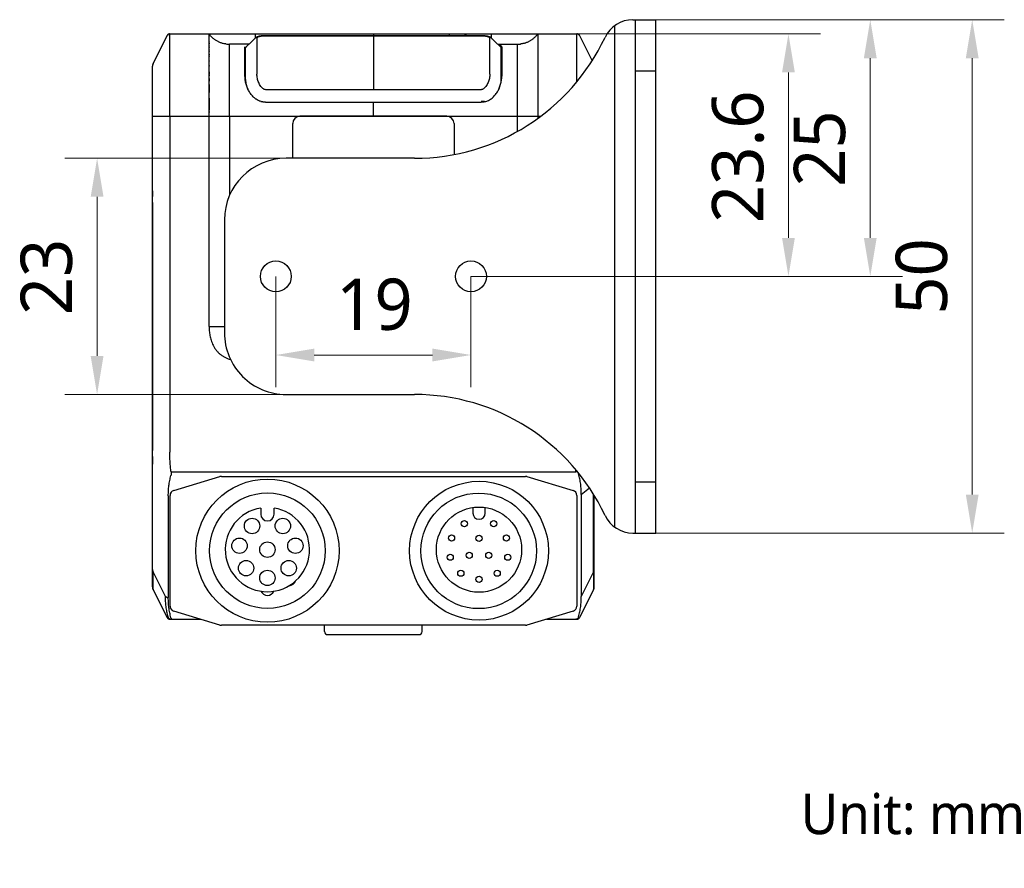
# Model space of a CAD drawing. Extents: x 1 to 383, y 56 to 366.
# Tile 21 of 28: x 225 to 302, y 56 to 122. Entities that reach past the tile are written whole.
import ezdxf

# ---------------------------------------------------------------- set-up
doc = ezdxf.new("R2010")
doc.units = 0
doc.header["$MEASUREMENT"] = 0
doc.layers.get('0').update_dxf_attribs({"linetype": 'CONTINUOUS'})
doc.layers.get('Defpoints').update_dxf_attribs({"linetype": 'CONTINUOUS'})
doc.layers.add('20_ALL_FEATURES', color=7, linetype='CONTINUOUS')
doc.layers.add('51__DRAFT_DIMS', color=7, linetype='CONTINUOUS')
doc.styles.get("Standard").update_dxf_attribs({"font": 'Roboto-Regular.ttf'})
doc.styles.add('尺寸值样式', font='Roboto-Regular.ttf', dxfattribs={"height": 4})
doc.dimstyles.new('1直线标注', dxfattribs={"dimtxt": 4, "dimasz": 3, "dimexe": 2.5, "dimexo": 0, "dimtad": 1, "dimdec": 1, "dimlfac": 1.25, "dimdsep": 46, "dimtxsty": '尺寸值样式', "dimcen": 0, "dimclrd": 8, "dimclre": 8, "dimclrt": 7, "dimadec": 0, "dimazin": 0, "dimtp": 0.001, "dimtm": 0.001, "dimtfac": 1, "dimtdec": 1, "dimtmove": 0, "dimatfit": 0, "dimldrblk": '_FILLED', "dimfxl": 1, "dimtolj": 1, "dimlwd": 15, "dimlwe": 15, "dimarcsym": 0})

# ---------------------------------------------------------------- blocks, each defined once
blk = doc.blocks.new('*D297')
at = {"layer": '51__DRAFT_DIMS', "color": 8, "lineweight": 15}
for p, q in [((245.08, 102.043), (245.08, 93.416)), ((260.28, 102.043), (260.28, 93.416)), ((248.08, 95.916), (257.28, 95.916))]:
    blk.add_line(p, q, dxfattribs=at)
at = {"layer": '51__DRAFT_DIMS', "color": 8}
for points in [[(248.08, 96.416), (248.08, 95.416), (245.08, 95.916)], [(257.28, 95.416), (257.28, 96.416), (260.28, 95.916)]]:
    blk.add_solid(points, dxfattribs=at)
at = {"layer": 'Defpoints', "color": 0}
for p in [(245.08, 102.043), (260.28, 102.043), (260.28, 95.916)]:
    blk.add_point(p, dxfattribs=at)
at = {"layer": '51__DRAFT_DIMS', "color": 7, "insert": (252.762, 101.874), "char_height": 4, "attachment_point": 2, "line_spacing_factor": 0.9, "style": '尺寸值样式'}
blk.add_mtext('\\A1;19', dxfattribs=at)
blk = doc.blocks.new('_FILLED')
at = {"color": 0, "linetype": 'ByBlock'}
blk.add_solid([(0, 0), (-1, 0.167), (-1, -0.167)], dxfattribs=at)
blk = doc.blocks.new('*D298')
at = {"layer": '51__DRAFT_DIMS', "color": 8, "lineweight": 15}
for p, q in [((245.88, 111.243), (228.661, 111.243)), ((231.161, 108.243), (231.161, 95.843)), ((245.88, 92.843), (228.661, 92.843))]:
    blk.add_line(p, q, dxfattribs=at)
at = {"layer": '51__DRAFT_DIMS', "color": 8}
for points in [[(231.661, 108.243), (230.661, 108.243), (231.161, 111.243)], [(230.661, 95.843), (231.661, 95.843), (231.161, 92.843)]]:
    blk.add_solid(points, dxfattribs=at)
at = {"layer": 'Defpoints', "color": 0}
for p in [(245.88, 111.243), (231.161, 92.843), (245.88, 92.843)]:
    blk.add_point(p, dxfattribs=at)
at = {"layer": '51__DRAFT_DIMS', "color": 7, "insert": (225.203, 101.998), "char_height": 4, "attachment_point": 2, "rotation": 90, "line_spacing_factor": 0.9, "style": '尺寸值样式'}
blk.add_mtext('\\A1;23', dxfattribs=at)
blk = doc.blocks.new('*D299')
at = {"layer": '51__DRAFT_DIMS', "color": 8, "lineweight": 15}
for p, q in [((268.532, 120.933), (287.509, 120.933)), ((285.009, 117.933), (285.009, 105.043)), ((260.28, 102.043), (287.509, 102.043))]:
    blk.add_line(p, q, dxfattribs=at)
at = {"layer": '51__DRAFT_DIMS', "color": 8}
for points in [[(285.509, 117.933), (284.509, 117.933), (285.009, 120.933)], [(284.509, 105.043), (285.509, 105.043), (285.009, 102.043)]]:
    blk.add_solid(points, dxfattribs=at)
at = {"layer": 'Defpoints', "color": 0}
for p in [(268.532, 120.933), (260.28, 102.043), (285.009, 102.043)]:
    blk.add_point(p, dxfattribs=at)
at = {"layer": '51__DRAFT_DIMS', "color": 7, "insert": (279.051, 111.366), "char_height": 4, "attachment_point": 2, "rotation": 90, "line_spacing_factor": 0.9, "style": '尺寸值样式'}
blk.add_mtext('\\A1;23.6', dxfattribs=at)
blk = doc.blocks.new('*D300')
at = {"layer": '51__DRAFT_DIMS', "color": 8, "lineweight": 15}
for p, q in [((274.68, 122.043), (293.883, 122.043)), ((291.383, 119.043), (291.383, 105.043)), ((260.28, 102.043), (293.883, 102.043))]:
    blk.add_line(p, q, dxfattribs=at)
at = {"layer": '51__DRAFT_DIMS', "color": 8}
for points in [[(291.883, 119.043), (290.883, 119.043), (291.383, 122.043)], [(290.883, 105.043), (291.883, 105.043), (291.383, 102.043)]]:
    blk.add_solid(points, dxfattribs=at)
at = {"layer": 'Defpoints', "color": 0}
for p in [(274.68, 122.043), (260.28, 102.043), (291.383, 102.043)]:
    blk.add_point(p, dxfattribs=at)
at = {"layer": '51__DRAFT_DIMS', "color": 7, "insert": (285.425, 111.998), "char_height": 4, "attachment_point": 2, "rotation": 90, "line_spacing_factor": 0.9, "style": '尺寸值样式'}
blk.add_mtext('\\A1;25', dxfattribs=at)
blk = doc.blocks.new('*D301')
at = {"layer": '51__DRAFT_DIMS', "color": 8, "lineweight": 15}
for p, q in [((274.68, 122.043), (301.822, 122.043)), ((299.322, 119.043), (299.322, 85.043)), ((274.68, 82.043), (301.822, 82.043))]:
    blk.add_line(p, q, dxfattribs=at)
at = {"layer": '51__DRAFT_DIMS', "color": 8}
for points in [[(299.822, 119.043), (298.822, 119.043), (299.322, 122.043)], [(298.822, 85.043), (299.822, 85.043), (299.322, 82.043)]]:
    blk.add_solid(points, dxfattribs=at)
at = {"layer": 'Defpoints', "color": 0}
for p in [(274.68, 122.043), (274.68, 82.043), (299.322, 82.043)]:
    blk.add_point(p, dxfattribs=at)
at = {"layer": '51__DRAFT_DIMS', "color": 7, "insert": (293.364, 102.036), "char_height": 4, "attachment_point": 2, "rotation": 90, "line_spacing_factor": 0.9, "style": '尺寸值样式'}
blk.add_mtext('\\A1;50', dxfattribs=at)

msp = doc.modelspace()

# ---------------------------------------------------------------- linework, layer by layer
at = {"layer": '20_ALL_FEATURES'}
for p, q in [((272.89336, 122.04264), (274.68042, 122.04264)), ((273.08042, 122.04264), (273.08042, 82.04264)), ((274.68042, 82.04264), (274.68042, 122.04264)), ((271.48042, 82.50264), (271.48042, 121.58264)), ((236.61405, 120.80006), (235.53553, 118.64301)), ((236.63881, 120.84004), (236.63798, 120.83838)), ((236.63916, 120.83986), (236.63881, 120.84004)), ((236.78191, 120.92848), (236.78191, 120.92807)), ((236.78389, 120.92848), (236.78191, 120.92848)), ((236.82872, 120.93273), (268.5321, 120.93273)), ((239.88038, 120.91891), (239.88038, 120.91387)), ((239.88039, 98.13273), (239.8804, 120.93272)), ((239.88039, 120.83753), (239.88039, 120.82632)), ((239.88039, 120.81473), (239.88039, 120.80272)), ((239.88039, 120.77764), (239.88039, 120.76454)), ((239.8804, 120.73721), (239.8804, 120.72293)), ((243.47763, 120.60432), (243.19152, 120.32741)), ((243.48039, 120.93272), (243.48039, 120.60682)), ((243.61292, 120.5966), (243.61292, 117.80861)), ((244.29758, 120.7915), (244.26794, 120.79138)), ((244.29759, 120.79058), (244.29758, 120.7915)), ((244.29759, 120.79058), (261.06323, 120.79058)), ((252.68041, 120.93273), (252.68041, 120.7915)), ((252.68041, 120.79058), (252.68041, 116.58917)), ((258.60039, 120.7915), (258.60039, 120.85273)), ((261.06323, 120.79058), (261.06323, 120.7915)), ((261.74789, 117.80945), (261.74789, 120.59669)), ((261.88042, 120.60682), (261.88042, 120.93272)), ((262.16897, 120.32772), (261.88319, 120.60431)), ((265.48042, 120.93274), (265.48042, 114.34643)), ((268.5789, 120.92848), (268.577, 120.92848)), ((268.5789, 120.92808), (268.5789, 120.92848)), ((268.72201, 120.84004), (268.72165, 120.83986)), ((268.72287, 120.83832), (268.72201, 120.84004)), ((268.74676, 120.80006), (268.74148, 120.81001)), ((268.74676, 120.80006), (269.72279, 118.84799)), ((239.88036, 120.31538), (239.88036, 120.29331)), ((239.88036, 120.00845), (239.88036, 119.98307)), ((239.88036, 119.68672), (239.88037, 119.65796)), ((239.88038, 119.87902), (239.88039, 119.85236)), ((242.99001, 120.13273), (241.48039, 120.13273)), ((242.68039, 117.63444), (242.68039, 119.92097)), ((242.72039, 117.21997), (242.72039, 119.83907)), ((243.19152, 120.32741), (242.75794, 119.90876)), ((262.60278, 119.90885), (262.16897, 120.32772)), ((262.3708, 120.13273), (263.88042, 120.13273)), ((262.64042, 119.83479), (262.64005, 119.83727)), ((262.64042, 117.22048), (262.64042, 119.83479)), ((262.68042, 119.92097), (262.68042, 117.63444)), ((239.88038, 119.20219), (239.88039, 119.16532)), ((239.88039, 119.56899), (239.88039, 119.53836)), ((242.72039, 119.27734), (242.68039, 119.27734)), ((242.68039, 118.87374), (242.72039, 118.87374)), ((262.68042, 119.27734), (262.64042, 119.27734)), ((262.64042, 118.87374), (262.68042, 118.87374)), ((235.48039, 77.85441), (235.48039, 118.40943)), ((235.48465, 118.49496), (235.48465, 118.4754)), ((235.48752, 118.49496), (235.48465, 118.49496)), ((235.48747, 118.49496), (235.48465, 118.49496)), ((235.50984, 118.58211), (235.50109, 118.56461)), ((235.50109, 118.56461), (235.50361, 118.56335)), ((235.50109, 118.56461), (235.50365, 118.56333)), ((235.53553, 118.64301), (235.53285, 118.63758)), ((239.88036, 118.84572), (239.88036, 118.80243)), ((239.88046, 118.4764), (239.88046, 118.42656)), ((239.88039, 117.73836), (239.8804, 117.6727)), ((242.72039, 117.44073), (242.68953, 117.44073)), ((242.72039, 117.58049), (242.72037, 117.58304)), ((262.64044, 117.58304), (262.64042, 117.58048)), ((262.64042, 117.44073), (262.6713, 117.44073)), ((262.64044, 117.58304), (262.64044, 117.58048)), ((274.68042, 118.04264), (273.08042, 118.04264)), ((239.88038, 116.98587), (239.88038, 116.89341)), ((261.06315, 116.58917), (244.29765, 116.58917)), ((239.88043, 116.47576), (239.88043, 116.36348)), ((243.91219, 115.67093), (244.03424, 115.67146)), ((244.27829, 115.61245), (261.08294, 115.61245)), ((252.6804, 114.53273), (252.6804, 115.61245)), ((261.32753, 115.67146), (261.44872, 115.67093)), ((235.48039, 114.53273), (265.73382, 114.53274)), ((236.82872, 114.53273), (236.82872, 88.34159)), ((239.88041, 114.89775), (239.88042, 114.79938)), ((241.48039, 114.5327), (241.48075, 108.36109)), ((258.40042, 114.51255), (246.96042, 114.51255)), ((263.88042, 114.53273), (263.88037, 113.32675)), ((246.40042, 111.24264), (246.40042, 113.95255)), ((258.96042, 113.95255), (258.96042, 111.53451)), ((255.88042, 111.24264), (245.88042, 111.24264)), ((235.47288, 108.4224), (235.46867, 108.25809)), ((235.47613, 108.57732), (235.47288, 108.4224)), ((235.47843, 108.71371), (235.47613, 108.57732)), ((235.4637, 107.80136), (235.4637, 88.4641)), ((235.48039, 107.80136), (235.4637, 107.80136)), ((241.08042, 106.44264), (241.08042, 97.64264)), ((239.88039, 98.13273), (241.08042, 98.13273)), ((245.88042, 92.84264), (255.88042, 92.84264)), ((235.4637, 88.4641), (235.48039, 88.4641)), ((235.46867, 88.00736), (235.47372, 87.80644)), ((235.47372, 87.80644), (235.47621, 87.68368)), ((235.47621, 87.68368), (235.47858, 87.54128)), ((235.47858, 87.54128), (235.48039, 87.40802)), ((236.91954, 86.80351), (268.44127, 86.80351)), ((268.61132, 86.78034), (268.44127, 86.80351)), ((237.12696, 85.36337), (240.72696, 86.44337)), ((240.8419, 86.46024), (264.5219, 86.46024)), ((264.63684, 86.44337), (268.23684, 85.36337)), ((273.08042, 86.04264), (274.68042, 86.04264)), ((268.86676, 85.04689), (269.50299, 85.57396)), ((236.70872, 84.95308), (236.70872, 77.01747)), ((236.8419, 76.34024), (236.8419, 84.98024)), ((268.5219, 84.98024), (268.5219, 76.34024)), ((268.86676, 85.04689), (268.86676, 77.11128)), ((269.82528, 79.02833), (269.82528, 85.07332)), ((269.88041, 77.85237), (269.88042, 84.9842)), ((243.90793, 83.98826), (243.90793, 83.50974)), ((244.94793, 83.50974), (244.94793, 83.98826)), ((260.42793, 84.03818), (260.42793, 83.59306)), ((261.38793, 83.59306), (261.38793, 84.03818)), ((272.89336, 82.04264), (274.68042, 82.04264)), ((236.49405, 77.11128), (235.53553, 79.02833)), ((269.82528, 79.02833), (268.86676, 77.11128)), ((235.48039, 78.46219), (235.48038, 78.46149)), ((269.88043, 78.46142), (269.88042, 78.46192)), ((235.48039, 77.85602), (235.48041, 77.85102)), ((235.48193, 77.816), (235.48364, 77.7978)), ((235.48364, 77.7978), (235.48592, 77.78018)), ((235.48465, 77.78976), (235.48465, 77.7705)), ((235.48465, 77.7705), (235.48752, 77.77049)), ((235.50361, 77.70211), (235.50109, 77.70084)), ((235.50109, 77.70084), (235.50984, 77.68335)), ((235.53553, 77.62245), (235.53567, 77.62218)), ((235.53553, 77.62245), (236.61405, 75.4654)), ((246.15688, 77.96242), (246.15528, 77.94586)), ((269.82528, 77.62245), (268.74676, 75.4654)), ((269.82515, 77.62219), (269.82528, 77.62245)), ((269.85097, 77.68334), (269.85972, 77.70084)), ((269.85972, 77.70084), (269.85719, 77.70211)), ((269.87341, 77.77049), (269.87616, 77.7705)), ((269.87474, 77.77914), (269.87705, 77.79675)), ((269.87616, 77.7705), (269.87616, 77.7897)), ((269.87705, 77.79675), (269.87877, 77.81445)), ((269.87877, 77.81445), (269.87988, 77.8322)), ((269.87988, 77.8322), (269.88039, 77.84997)), ((269.88039, 77.84997), (269.88043, 77.85602)), ((240.72696, 74.87711), (237.12696, 75.95711)), ((268.23684, 75.95711), (264.63684, 74.87711)), ((236.63795, 75.42714), (236.63881, 75.42542)), ((236.63881, 75.42542), (236.63917, 75.4256)), ((236.78191, 75.33738), (236.78191, 75.33697)), ((236.78191, 75.33697), (236.78381, 75.33697)), ((236.82659, 75.33274), (239.20823, 75.33273)), ((236.82872, 75.33273), (236.82659, 75.33274)), ((266.15556, 75.33273), (268.5321, 75.33273)), ((268.57692, 75.33697), (268.5789, 75.33697)), ((268.5789, 75.33697), (268.5789, 75.33738)), ((268.72165, 75.42559), (268.72201, 75.42542)), ((268.72201, 75.42542), (268.72283, 75.42707)), ((264.5219, 74.86024), (240.8419, 74.86024)), ((248.88041, 74.37273), (248.88041, 74.86024)), ((256.48041, 74.37273), (256.48041, 74.86024)), ((249.12041, 74.13273), (256.24041, 74.13273))]:
    msp.add_line(p, q, dxfattribs=at)
for points in [[(239.88039, 120.93272), (239.88038, 120.93265), (239.88038, 120.93237)], [(241.19717, 120.14975), (241.1599, 120.1547), (241.10312, 120.16357), (241.0472, 120.17391), (240.9921, 120.18573), (240.93784, 120.19901), (240.88441, 120.21375), (240.83177, 120.22996), (240.77993, 120.24761), (240.72889, 120.26672), (240.67861, 120.28728), (240.6291, 120.30929), (240.58036, 120.33275), (240.53229, 120.3577), (240.48492, 120.38414), (240.43824, 120.41208), (240.39207, 120.44163), (240.34643, 120.47282), (240.30134, 120.50566), (240.25666, 120.54029), (240.21241, 120.57674), (240.16862, 120.61505), (240.12519, 120.65536), (240.08213, 120.69773), (240.03947, 120.74219), (239.99715, 120.78892), (239.95517, 120.838), (239.91359, 120.88948), (239.8804, 120.93272)], [(244.12236, 120.78715), (244.09724, 120.78572), (244.07157, 120.78405), (244.04562, 120.78216), (244.01936, 120.78001), (243.99247, 120.77754), (243.96511, 120.77475), (243.93727, 120.77158), (243.90845, 120.76794), (243.87896, 120.76379), (243.84881, 120.75903), (243.81713, 120.75341), (243.78413, 120.74678), (243.75017, 120.739), (243.71464, 120.72963), (243.67595, 120.71772), (243.63669, 120.70338), (243.60144, 120.68806), (243.5711, 120.67256), (243.54372, 120.65628), (243.51884, 120.63917), (243.49626, 120.62125), (243.47745, 120.60415)], [(244.26794, 120.79138), (244.24767, 120.79117), (244.22738, 120.79085), (244.20712, 120.79041), (244.18694, 120.78985), (244.16691, 120.78917), (244.1471, 120.78836), (244.12236, 120.78715)], [(261.21447, 120.78833), (261.19466, 120.78914), (261.17462, 120.78983), (261.15445, 120.79039), (261.1342, 120.79083), (261.11391, 120.79116), (261.09366, 120.79138), (261.07352, 120.79149), (244.29758, 120.7915)], [(261.88335, 120.60415), (261.86479, 120.62104), (261.84234, 120.63889), (261.81761, 120.65595), (261.79039, 120.67219), (261.76019, 120.68768), (261.72506, 120.703), (261.68589, 120.71737), (261.64728, 120.72932), (261.61175, 120.73873), (261.57773, 120.74656), (261.54467, 120.75323), (261.51295, 120.75887), (261.48279, 120.76365), (261.45328, 120.76782), (261.42444, 120.77148), (261.39659, 120.77465), (261.36922, 120.77746), (261.34231, 120.77993), (261.31605, 120.78209), (261.29009, 120.784), (261.2644, 120.78567), (261.23928, 120.78711), (261.21447, 120.78833)], [(265.4804, 120.93272), (265.45036, 120.89349), (265.412, 120.84569), (265.3733, 120.79995), (265.33431, 120.75624), (265.29504, 120.71447), (265.25542, 120.67454), (265.2155, 120.63639), (265.17528, 120.59999), (265.13469, 120.56521), (265.09374, 120.53203), (265.05244, 120.50041), (265.01072, 120.47024), (264.96858, 120.44152), (264.92603, 120.41422), (264.88295, 120.38824), (264.83932, 120.36357), (264.79518, 120.3402), (264.7504, 120.31807), (264.70497, 120.29718), (264.65891, 120.27753), (264.61218, 120.25912), (264.56476, 120.24194), (264.51667, 120.22599), (264.46787, 120.21129), (264.41836, 120.19782), (264.36814, 120.1856), (264.31717, 120.17463), (264.26546, 120.16491), (264.21299, 120.15645), (264.15974, 120.14927), (264.13172, 120.14604)], [(268.55274, 120.93184), (268.54163, 120.93254), (268.5321, 120.93273)], [(268.74145, 120.81007), (268.73578, 120.81967), (268.72967, 120.82898), (268.72315, 120.83798), (268.71621, 120.84668), (268.70887, 120.85505), (268.70116, 120.86307), (268.69308, 120.87072), (268.68466, 120.878), (268.67591, 120.88487), (268.66685, 120.89133), (268.65749, 120.89736), (268.64788, 120.90295), (268.63801, 120.90809), (268.62791, 120.91277), (268.61761, 120.91697), (268.60712, 120.9207), (268.59647, 120.92393), (268.58569, 120.92667), (268.57479, 120.9289), (268.56379, 120.93062), (268.55274, 120.93184)], [(239.88038, 120.20241), (239.88039, 120.17904), (239.88039, 120.15543)], [(239.88037, 119.34349), (239.88037, 119.30906), (239.88037, 119.27404)], [(235.48088, 118.4322), (235.48041, 118.41443), (235.48039, 118.40943)], [(235.53285, 118.63758), (235.52536, 118.62146), (235.51841, 118.60508), (235.51204, 118.58849), (235.50623, 118.57169), (235.501, 118.5547), (235.49634, 118.53755), (235.49228, 118.52025), (235.4888, 118.50282), (235.48592, 118.48527), (235.48364, 118.46765), (235.48196, 118.44996), (235.48088, 118.4322)], [(239.88037, 117.98728), (239.88037, 117.92699), (239.88038, 117.8654), (239.88039, 117.80254)], [(239.88039, 117.46648), (239.88039, 117.39364), (239.88039, 117.31857), (239.88039, 117.24039)], [(239.88038, 116.89341), (239.8804, 116.69585), (239.88043, 116.47576)], [(239.88038, 115.93293), (239.88039, 115.83683), (239.88039, 115.73944), (239.88038, 115.21447)], [(239.88038, 115.21447), (239.88038, 115.10574), (239.88039, 115.0005)], [(235.48041, 77.85102), (235.48088, 77.83325), (235.48193, 77.816)], [(235.48558, 77.78257), (235.48749, 77.77022), (235.4913, 77.74981), (235.49594, 77.72951), (235.50141, 77.70934), (235.50769, 77.68938), (235.51479, 77.66961), (235.5227, 77.65008), (235.53141, 77.63086), (235.5356, 77.62229)], [(235.48592, 77.78018), (235.4888, 77.76264), (235.49228, 77.7452), (235.49634, 77.72791)], [(235.501, 77.71075), (235.50623, 77.69376), (235.51204, 77.67697), (235.51841, 77.66037), (235.52536, 77.644), (235.52904, 77.63607)], [(269.82521, 77.62229), (269.82895, 77.62992), (269.83768, 77.64909), (269.84563, 77.66858), (269.85278, 77.68835), (269.85911, 77.70834), (269.86463, 77.72856), (269.86933, 77.74895), (269.8732, 77.76946), (269.87542, 77.78392)], [(269.83185, 77.63623), (269.83503, 77.64303), (269.842, 77.6594), (269.84841, 77.67598), (269.85425, 77.69276), (269.85952, 77.70974)], [(269.86421, 77.72689), (269.86831, 77.74417), (269.87182, 77.7616), (269.87474, 77.77914)], [(236.79397, 75.33526), (236.79502, 75.3351), (236.80553, 75.33385), (236.81606, 75.33306), (236.82659, 75.33274)], [(268.5321, 75.33273), (268.54269, 75.33296), (268.55335, 75.33367), (268.56399, 75.33485), (268.56581, 75.33511)]]:
    msp.add_lwpolyline(points, dxfattribs=at)
for centre, radius in [((245.08042, 102.04264), 1.2), ((260.28042, 102.04264), 1.2), ((244.42793, 80.66974), 5.57893), ((260.90793, 80.66974), 5.40765), ((244.42793, 80.66974), 4.5), ((260.88601, 80.6547), 4.5), ((260.90793, 80.75306), 3.32), ((243.22973, 82.59482), 0.6), ((245.62614, 82.59482), 0.6), ((259.76551, 82.77229), 0.24), ((262.05036, 82.77229), 0.24), ((242.24935, 81.05592), 0.6), ((244.42793, 80.74974), 0.6), ((246.60652, 81.05592), 0.6), ((258.77039, 81.6549), 0.24), ((260.90793, 81.63306), 0.24), ((263.04548, 81.6549), 0.24), ((260.14583, 80.31306), 0.24), ((261.67004, 80.31306), 0.24), ((242.76757, 79.30641), 0.6), ((246.0883, 79.30641), 0.6), ((258.66439, 80.16239), 0.24), ((263.15148, 80.16239), 0.24), ((244.42793, 78.54974), 0.6), ((259.4916, 78.91557), 0.24), ((262.32427, 78.91557), 0.24), ((260.90793, 78.43306), 0.24)]:
    msp.add_circle(centre, radius, dxfattribs=at)
for centre, radius, start, end in [((272.89336, 119.64264), 2.4, 90.0000001, 154.8156636), ((236.82872, 120.69273), 0.24, 90, 153.4349488), ((236.78191, 120.76848), 0.16, 90.1066196, 153.4349488), ((244.29414, 117.8559), 2.93488, 92.8522578, 93.2962957), ((244.13917, 120.73471), 0.05319, 80.3422485, 92.9592166), ((255.88042, 127.64264), 16.4, 270.0000001, 334.8156636), ((259.76673, 120.45273), 0.4, 57.9380975, 90), ((261.06686, 117.85961), 2.93117, 86.7793544, 87.1477276), ((261.22165, 120.73477), 0.05313, 87.0418761, 99.6654923), ((268.5321, 120.69273), 0.24, 26.5650512, 90), ((268.5789, 120.76848), 0.16, 26.6716708, 90), ((263.88343, 122.45533), 2.3226, 269.9258129, 276.1367204), ((236.00269, 118.40943), 0.5223, 153.4349488, 180), ((235.64041, 118.49496), 0.15576, 153.4352688, 179.999684), ((260.28949, 117.58271), 2.35095, 354.421815, 359.9456153), ((261.08634, 50.22799), 65.44391, 89.7888391, 89.9988854), ((246.96042, 113.95255), 0.56, 90, 180), ((258.40042, 113.95255), 0.56, 0, 90), ((245.88042, 106.44264), 4.8, 90.0000001, 180), ((245.88042, 97.64264), 4.8, 180, 270.0000001), ((255.88042, 76.44264), 16.4, 25.1843366, 90.0000001), ((258.14339, 88.207), 10.39308, 352.2390204, 353.1212371), ((240.8419, 86.06024), 0.4, 90, 106.6992442), ((264.5219, 86.06024), 0.4, 73.3007558, 90), ((237.2419, 84.98024), 0.4, 106.6992443, 180), ((268.1219, 84.98024), 0.4, 0, 73.3007557), ((244.42793, 80.74974), 3.28, 99.1219646, 80.8780354), ((260.90793, 83.59306), 0.48, 180, 0), ((244.42793, 83.50974), 0.52, 180, 0), ((272.89336, 84.44264), 2.4, 205.1843366, 270.0000001), ((246.0883, 78.50184), 0.56148, 273.496149, 339.4051379), ((246.0883, 78.50184), 0.56, 273.7867924, 339.1144945), ((236.00269, 77.85603), 0.5223, 180, 206.5650512), ((235.64041, 77.7705), 0.15576, 180.00032, 206.5647352), ((244.42793, 77.74517), 0.56148, 204.9142137, 335.0857291), ((244.42793, 77.74517), 0.56, 204.9102507, 335.0897493), ((269.35812, 77.85603), 0.5223, 333.4349488, 0), ((269.72041, 77.7705), 0.15576, 333.4352688, 359.999684), ((237.2419, 76.34024), 0.4, 180, 253.3007558), ((268.1219, 76.34024), 0.4, 286.6992442, 0), ((236.82872, 75.57273), 0.24, 206.5650512, 270), ((236.78191, 75.49697), 0.16, 206.6716708, 270), ((268.5321, 75.57273), 0.24, 270, 333.4349488), ((268.5789, 75.49697), 0.16, 270.1066196, 333.4349488), ((240.8419, 75.26024), 0.4, 253.3007558, 270), ((264.5219, 75.26024), 0.4, 270, 286.6992442), ((249.12041, 74.37273), 0.24, 180, 270), ((256.24041, 74.37273), 0.24, 270, 0)]:
    msp.add_arc(centre, radius, start, end, dxfattribs=at)
for points, knots in [([(236.82872, 114.53276), (236.82871, 114.75973), (236.82873, 115.21362), (236.82896, 115.89407), (236.82955, 116.57293), (236.83075, 117.24697), (236.83256, 117.90923), (236.83461, 118.5468), (236.83649, 119.1388), (236.83735, 119.59173), (236.83709, 119.91036), (236.83652, 120.10963), (236.83571, 120.28153), (236.83475, 120.42724), (236.83373, 120.54858), (236.83273, 120.64772), (236.83179, 120.72692), (236.83096, 120.78863), (236.83025, 120.83547), (236.8297, 120.87007), (236.82935, 120.89238), (236.82914, 120.90584), (236.82903, 120.9132), (236.82893, 120.91905), (236.82886, 120.92358), (236.8288, 120.92697), (236.82877, 120.92939), (236.82873, 120.93103), (236.82874, 120.93193), (236.82871, 120.93242), (236.82874, 120.93256), (236.82868, 120.93273), (236.82872, 120.93273)], [0, 0, 0, 0, 0.10639377, 0.2127581, 0.31895989, 0.42460667, 0.52871623, 0.6293924, 0.72346968, 0.80621546, 0.84170422, 0.87282873, 0.8996214, 0.92228513, 0.94112772, 0.95650219, 0.96876016, 0.97825617, 0.98543126, 0.99071656, 0.99447908, 0.99588758, 0.99702769, 0.99793196, 0.99862985, 0.9991504, 0.99952055, 0.99976586, 0.99991164, 0.99995471, 0.99998183, 1, 1, 1, 1]), ([(243.61292, 120.59646), (243.61294, 120.60316), (243.61439, 120.61651), (243.62099, 120.63569), (243.63176, 120.65355), (243.64644, 120.6701), (243.66487, 120.68543), (243.696, 120.7053), (243.74531, 120.72677), (243.81674, 120.74741), (243.90426, 120.76438), (244.00884, 120.7777), (244.08456, 120.78358), (244.12538, 120.78593)], [0, 0, 0, 0, 0.0344696, 0.06852179, 0.10367003, 0.14115356, 0.18190365, 0.22672208, 0.33089355, 0.45737087, 0.60907399, 0.78943456, 1, 1, 1, 1]), ([(244.1481, 120.78715), (244.17224, 120.78835), (244.22206, 120.79003), (244.2719, 120.79058), (244.29758, 120.79058)], [0, 0, 0, 0, 0.48488897, 1, 1, 1, 1]), ([(261.06323, 120.79058), (261.08891, 120.79058), (261.13876, 120.79003), (261.18858, 120.78835), (261.21272, 120.78715)], [0, 0, 0, 0, 0.5151046, 1, 1, 1, 1]), ([(261.23154, 120.78615), (261.27263, 120.78384), (261.34886, 120.77802), (261.45417, 120.76476), (261.54231, 120.74783), (261.61426, 120.72721), (261.66395, 120.70575), (261.69533, 120.68588), (261.71392, 120.67054), (261.72874, 120.65397), (261.73963, 120.63608), (261.74634, 120.61685), (261.74784, 120.60345), (261.74789, 120.59674)], [0, 0, 0, 0, 0.21060381, 0.39110661, 0.54291449, 0.6694439, 0.77362579, 0.81842884, 0.85914593, 0.89658008, 0.93166358, 0.96563344, 1, 1, 1, 1]), ([(261.88335, 120.60416), (261.88872, 120.59893), (261.89842, 120.58797), (261.90945, 120.56939), (261.91615, 120.54929), (261.91758, 120.53528), (261.9176, 120.52823)], [0, 0, 0, 0, 0.26276643, 0.51046265, 0.75268453, 1, 1, 1, 1]), ([(268.53006, 117.20511), (268.52968, 117.37331), (268.52882, 117.70643), (268.52733, 118.19892), (268.52579, 118.67365), (268.52443, 119.12053), (268.52356, 119.52682), (268.52359, 119.88042), (268.52449, 120.17412), (268.52587, 120.40758), (268.52723, 120.56635), (268.52831, 120.66731), (268.52902, 120.72573), (268.52968, 120.77412), (268.53025, 120.81361), (268.53072, 120.84535), (268.53111, 120.87043), (268.53142, 120.88989), (268.53165, 120.90463), (268.53182, 120.91542), (268.53194, 120.92225), (268.532, 120.92626), (268.53203, 120.92835), (268.53205, 120.92992), (268.53208, 120.93109), (268.53207, 120.93185), (268.53212, 120.93238), (268.53207, 120.93257), (268.53212, 120.93273), (268.5321, 120.93273)], [0, 0, 0, 0, 0.13536453, 0.26809605, 0.3963489, 0.51743055, 0.62774253, 0.72332592, 0.80200983, 0.86410723, 0.91122013, 0.92978676, 0.94536366, 0.95824221, 0.96873492, 0.97714914, 0.98378376, 0.98892582, 0.99281473, 0.99564732, 0.99760742, 0.9983155, 0.99886908, 0.9992875, 0.99959005, 0.99979527, 0.9999205, 0.99998299, 1, 1, 1, 1]), ([(241.48039, 114.53271), (241.48046, 114.74583), (241.48005, 115.0645), (241.47943, 115.48791), (241.47899, 115.80215), (241.47881, 116.11406), (241.47923, 116.52493), (241.48024, 117.02945), (241.48052, 117.52589), (241.47996, 117.91037), (241.47924, 118.18434), (241.47867, 118.44458), (241.47864, 118.68829), (241.47981, 118.9138), (241.48048, 119.11945), (241.47994, 119.30318), (241.47873, 119.46372), (241.47862, 119.60159), (241.47916, 119.71871), (241.47988, 119.8168), (241.48034, 119.89746), (241.48045, 119.96234), (241.48019, 120.01337), (241.47971, 120.05252), (241.47926, 120.07862), (241.479, 120.09497), (241.47889, 120.10427), (241.47888, 120.11185), (241.47898, 120.1179), (241.47916, 120.1226), (241.47939, 120.12616), (241.47962, 120.12873), (241.47985, 120.13053), (241.48002, 120.13163), (241.48024, 120.13235), (241.48031, 120.13256), (241.48041, 120.13272), (241.48039, 120.13273)], [0, 0, 0, 0, 0.11416816, 0.17071333, 0.22681822, 0.28250847, 0.33780243, 0.44692309, 0.55278046, 0.60374236, 0.65289115, 0.69954871, 0.74315411, 0.78344216, 0.82035599, 0.85332255, 0.88186504, 0.90636214, 0.92717765, 0.94460754, 0.95891026, 0.97038505, 0.97936837, 0.98624279, 0.99136125, 0.99335077, 0.99500167, 0.99634476, 0.99741269, 0.99824175, 0.99886682, 0.99931993, 0.99963079, 0.99982754, 0.99993836, 0.99998891, 1, 1, 1, 1]), ([(242.75794, 119.90871), (242.7487, 119.89977), (242.73245, 119.87941), (242.72361, 119.85486), (242.72103, 119.84237)], [0, 0, 0, 0, 0.50206203, 1, 1, 1, 1]), ([(262.68042, 119.92097), (262.67825, 119.92996), (262.67187, 119.94762), (262.656, 119.97164), (262.63412, 119.99287), (262.60645, 120.01161), (262.573, 120.02813), (262.53383, 120.04269), (262.48896, 120.05553), (262.45697, 120.06266), (262.44006, 120.06604)], [0, 0, 0, 0, 0.09384946, 0.1886808, 0.28974802, 0.40133075, 0.52658352, 0.66748304, 0.82503333, 1, 1, 1, 1]), ([(262.60278, 119.90885), (262.6078, 119.90401), (262.61702, 119.89379), (262.6318, 119.87069), (262.63813, 119.8508), (262.64017, 119.83732)], [0, 0, 0, 0, 0.25496934, 0.50096641, 1, 1, 1, 1]), ([(263.88042, 120.13273), (263.8804, 120.13272), (263.88049, 120.13255), (263.88057, 120.13235), (263.88078, 120.13163), (263.88097, 120.13054), (263.8812, 120.12874), (263.88142, 120.12616), (263.88163, 120.12261), (263.88181, 120.1179), (263.88192, 120.11186), (263.88193, 120.10427), (263.88183, 120.09497), (263.88156, 120.07863), (263.88109, 120.05254), (263.88061, 120.0134), (263.88036, 119.96238), (263.88049, 119.89748), (263.88092, 119.81683), (263.88165, 119.71875), (263.88219, 119.60162), (263.88209, 119.46376), (263.88086, 119.30325), (263.88033, 119.11952), (263.88101, 118.91388), (263.88217, 118.68833), (263.88214, 118.44464), (263.88157, 118.18439), (263.88086, 117.91042), (263.88029, 117.52596), (263.88057, 117.0295), (263.88159, 116.525), (263.88198, 116.11412), (263.88185, 115.80224), (263.88138, 115.488), (263.88091, 115.17143), (263.88052, 114.85274), (263.88039, 114.6396), (263.88042, 114.53273)], [0, 0, 0, 0, 0.00001076, 0.00006085, 0.00017212, 0.00036901, 0.00067956, 0.00113255, 0.00175721, 0.00258622, 0.00365409, 0.00499672, 0.00664802, 0.00863821, 0.01375441, 0.02062258, 0.02960998, 0.04108614, 0.05538596, 0.07281609, 0.09363258, 0.11812851, 0.14667088, 0.17962101, 0.21654972, 0.25683689, 0.30044638, 0.34709795, 0.39625049, 0.44721277, 0.55305418, 0.66220473, 0.71747594, 0.77316365, 0.82927716, 0.88582011, 0.94274801, 1, 1, 1, 1]), ([(242.72039, 119.29307), (242.71189, 119.2923), (242.70049, 119.29117), (242.68718, 119.28909), (242.68233, 119.28804), (242.68039, 119.28743)], [0, 0, 0, 0, 0.63285058, 0.84930474, 1, 1, 1, 1]), ([(262.68042, 119.28743), (262.67849, 119.28804), (262.67365, 119.28909), (262.66035, 119.29117), (262.64897, 119.2923), (262.64048, 119.29306)], [0, 0, 0, 0, 0.15074329, 0.36722482, 1, 1, 1, 1]), ([(244.0096, 115.64367), (243.95736, 115.65619), (243.87994, 115.67946), (243.7803, 115.71985), (243.68341, 115.76645), (243.59089, 115.82161), (243.50311, 115.88361), (243.43966, 115.93335), (243.37883, 115.98625), (243.3013, 116.06061), (243.21056, 116.15974), (243.11179, 116.28706), (243.0232, 116.42154), (242.94488, 116.56205), (242.87613, 116.70724), (242.8173, 116.85644), (242.76864, 117.00887), (242.72995, 117.16361), (242.70164, 117.31995), (242.68456, 117.47709), (242.68058, 117.58211), (242.68039, 117.63444)], [0, 0, 0, 0, 0.06286382, 0.09430929, 0.12575131, 0.18861159, 0.2200505, 0.25148592, 0.28291549, 0.31434347, 0.37717109, 0.43997292, 0.50273281, 0.56543744, 0.62806824, 0.69059376, 0.75297802, 0.81517775, 0.87712916, 0.93876556, 1, 1, 1, 1]), ([(242.91687, 116.62237), (242.88548, 116.69873), (242.84359, 116.81543), (242.79871, 116.97413), (242.7705, 117.09426), (242.74821, 117.21533), (242.72689, 117.37709), (242.72046, 117.4993), (242.72037, 117.58049)], [0, 0, 0, 0, 0.25169477, 0.37732457, 0.50270669, 0.62778834, 0.75246293, 1, 1, 1, 1]), ([(244.14811, 116.62732), (244.12502, 116.63988), (244.08042, 116.66961), (244.01912, 116.72274), (243.9626, 116.78319), (243.89302, 116.87104), (243.81782, 116.99108), (243.72015, 117.19639), (243.65407, 117.41567), (243.61899, 117.63984), (243.61288, 117.75284), (243.61292, 117.80903)], [0, 0, 0, 0, 0.05856443, 0.11886272, 0.18041198, 0.24265578, 0.36830833, 0.49495812, 0.74848359, 0.87479633, 1, 1, 1, 1]), ([(261.74789, 117.8093), (261.74796, 117.69648), (261.72932, 117.5262), (261.67369, 117.3062), (261.61625, 117.14504), (261.54299, 116.99108), (261.4678, 116.87104), (261.39822, 116.78319), (261.3417, 116.72274), (261.28039, 116.6696), (261.23579, 116.63988), (261.2127, 116.62732)], [0, 0, 0, 0, 0.25132393, 0.37821746, 0.50511091, 0.63174078, 0.75737562, 0.81960893, 0.88115114, 0.94144285, 1, 1, 1, 1]), ([(261.3512, 115.64367), (261.40344, 115.65618), (261.50664, 115.68714), (261.6543, 115.75269), (261.79305, 115.83529), (261.92236, 115.93187), (262.04147, 116.04069), (262.15023, 116.15973), (262.24902, 116.28704), (262.33758, 116.42154), (262.41594, 116.56203), (262.48465, 116.70724), (262.5435, 116.85643), (262.59221, 117.00884), (262.63083, 117.16361), (262.65909, 117.31996), (262.67631, 117.47709), (262.68023, 117.58211), (262.68042, 117.63444)], [0, 0, 0, 0, 0.06286824, 0.12572979, 0.18859355, 0.25144962, 0.31429647, 0.37712682, 0.43993029, 0.50269651, 0.56540618, 0.62803999, 0.69057039, 0.75295949, 0.81516347, 0.87712026, 0.93875994, 1, 1, 1, 1]), ([(262.62931, 117.35419), (262.62319, 117.29163), (262.60583, 117.16668), (262.56533, 116.98158), (262.51191, 116.79918), (262.46774, 116.6802), (262.44359, 116.62152)], [0, 0, 0, 0, 0.24865558, 0.49843043, 0.74897165, 1, 1, 1, 1]), ([(244.29765, 116.58917), (244.27176, 116.58917), (244.21976, 116.59591), (244.1709, 116.61492), (244.1481, 116.62732)], [0, 0, 0, 0, 0.49944016, 1, 1, 1, 1]), ([(261.2127, 116.62732), (261.18991, 116.61492), (261.14105, 116.59591), (261.08905, 116.58917), (261.06316, 116.58917)], [0, 0, 0, 0, 0.50055195, 1, 1, 1, 1]), ([(244.27829, 115.61245), (244.23314, 115.61249), (244.17661, 115.61588), (244.10943, 115.62461), (244.07597, 115.62998), (244.04268, 115.6363), (244.02058, 115.64104), (244.0096, 115.64367)], [0, 0, 0, 0, 0.4998821, 0.6249133, 0.7499434, 0.87497248, 1, 1, 1, 1]), ([(261.3512, 115.64367), (261.34023, 115.64104), (261.31818, 115.63631), (261.28494, 115.63), (261.25153, 115.62463), (261.18446, 115.6159), (261.12802, 115.6125), (261.08294, 115.61245)], [0, 0, 0, 0, 0.12502735, 0.25005626, 0.37508618, 0.50011719, 1, 1, 1, 1]), ([(235.4637, 107.80136), (235.4637, 107.88363), (235.46444, 108.03589), (235.46683, 108.18813), (235.46867, 108.2581)], [0, 0, 0, 0, 0.54034137, 1, 1, 1, 1]), ([(235.46867, 108.2581), (235.46885, 108.26502), (235.47108, 108.27911), (235.47678, 108.29215), (235.48035, 108.29834)], [0, 0, 0, 0, 0.49221543, 1, 1, 1, 1]), ([(235.48033, 108.39066), (235.47746, 108.38498), (235.47309, 108.37337), (235.47137, 108.36109), (235.47121, 108.35516)], [0, 0, 0, 0, 0.51778215, 1, 1, 1, 1]), ([(239.88039, 98.13273), (239.88362, 98.01798), (239.89751, 97.78336), (239.93895, 97.48848), (239.99099, 97.24675), (240.0427, 97.05909), (240.10986, 96.86744), (240.19607, 96.67275), (240.3041, 96.47792), (240.43669, 96.2881), (240.56781, 96.14065), (240.68391, 96.0311), (240.77545, 95.95434), (240.87006, 95.8839), (240.99788, 95.79974), (241.16061, 95.71034), (241.35803, 95.62463), (241.4907, 95.57945), (241.55609, 95.55983)], [0, 0, 0, 0, 0.10394686, 0.21264375, 0.26926703, 0.3277694, 0.38879871, 0.45299613, 0.52035096, 0.59022519, 0.66224537, 0.69857409, 0.7347099, 0.77035726, 0.80533013, 0.8732317, 0.93818045, 1, 1, 1, 1]), ([(236.91954, 86.80351), (236.90221, 86.93073), (236.87216, 87.18572), (236.8425, 87.56984), (236.82968, 87.95535), (236.82872, 88.2127), (236.82872, 88.34159)], [0, 0, 0, 0, 0.24978464, 0.49936682, 0.74925627, 1, 1, 1, 1]), ([(235.48034, 87.96713), (235.47677, 87.97332), (235.47108, 87.98636), (235.46885, 88.00043), (235.46867, 88.00736)], [0, 0, 0, 0, 0.50778523, 1, 1, 1, 1]), ([(235.47121, 87.91029), (235.47137, 87.90436), (235.47309, 87.89206), (235.47748, 87.88043), (235.48036, 87.87474)], [0, 0, 0, 0, 0.48218621, 1, 1, 1, 1]), ([(236.91954, 86.80351), (236.92231, 86.75253), (236.92406, 86.67833), (236.92086, 86.58399), (236.91734, 86.54078), (236.91503, 86.52067)], [0, 0, 0, 0, 0.54099421, 0.78544419, 1, 1, 1, 1]), ([(268.66357, 86.65786), (268.6607, 86.66811), (268.65664, 86.69071), (268.65557, 86.71359), (268.65562, 86.7258)], [0, 0, 0, 0, 0.46592843, 1, 1, 1, 1]), ([(236.70872, 84.95308), (236.70872, 85.01905), (236.70929, 85.15083), (236.71475, 85.3483), (236.72769, 85.5453), (236.74952, 85.74177), (236.7795, 85.9377), (236.81692, 86.13306), (236.86177, 86.32765), (236.89649, 86.45646), (236.91503, 86.52067)], [0, 0, 0, 0, 0.12470486, 0.24908384, 0.37333723, 0.49776903, 0.62261803, 0.7479074, 0.87366831, 1, 1, 1, 1]), ([(268.86676, 85.04689), (268.86687, 85.08047), (268.86672, 85.14768), (268.86603, 85.24859), (268.86415, 85.34963), (268.85964, 85.48459), (268.84951, 85.65347), (268.8284, 85.85577), (268.79882, 86.05752), (268.76161, 86.25864), (268.71694, 86.45902), (268.6822, 86.59172), (268.66357, 86.65786)], [0, 0, 0, 0, 0.06181453, 0.12373242, 0.18574865, 0.24784235, 0.37230842, 0.49709309, 0.62214737, 0.74757118, 0.87350859, 1, 1, 1, 1]), ([(235.48039, 79.1935), (235.48039, 79.17921), (235.48277, 79.15039), (235.49707, 79.09312), (235.51816, 79.0529), (235.53553, 79.02833)], [0, 0, 0, 0, 0.24277661, 0.48874689, 1, 1, 1, 1]), ([(235.53567, 77.62218), (235.53572, 77.62207), (235.53582, 77.62189), (235.53596, 77.6217), (235.53608, 77.62156), (235.53623, 77.62161), (235.53626, 77.6218), (235.53632, 77.62226), (235.53627, 77.62322), (235.53617, 77.62479), (235.53597, 77.62702), (235.5357, 77.62991), (235.53522, 77.63517), (235.53455, 77.64354), (235.53382, 77.6558), (235.53326, 77.67105), (235.53285, 77.68939), (235.53258, 77.71089), (235.53242, 77.7356), (235.53232, 77.76354), (235.53214, 77.80725), (235.5319, 77.86984), (235.53173, 77.9543), (235.53196, 78.05105), (235.53225, 78.15978), (235.53243, 78.28015), (235.53287, 78.41162), (235.53399, 78.55341), (235.53571, 78.70461), (235.53656, 78.86396), (235.53607, 78.97281), (235.53553, 79.02833)], [0, 0, 0, 0, 0.0002517, 0.00042845, 0.00053286, 0.00059828, 0.0007142, 0.00091555, 0.00160912, 0.00272509, 0.00429864, 0.00635964, 0.00891917, 0.01555645, 0.02425835, 0.03508002, 0.04808714, 0.06334529, 0.08089608, 0.10074699, 0.12290012, 0.17404344, 0.23412487, 0.30290159, 0.38022388, 0.46585462, 0.55942913, 0.66039849, 0.768031, 0.88167269, 1, 1, 1, 1]), ([(269.82528, 79.02833), (269.82472, 78.97281), (269.82424, 78.86396), (269.82511, 78.70461), (269.82682, 78.55342), (269.82794, 78.41163), (269.82839, 78.28017), (269.82856, 78.1598), (269.82885, 78.05106), (269.82908, 77.95431), (269.82894, 77.88132), (269.82875, 77.82913), (269.82862, 77.79474), (269.82849, 77.76356), (269.82838, 77.73561), (269.82823, 77.7109), (269.82797, 77.6894), (269.82755, 77.67106), (269.82699, 77.65581), (269.82626, 77.64356), (269.82559, 77.63518), (269.82511, 77.62992), (269.82484, 77.62703), (269.82465, 77.62481), (269.82455, 77.62324), (269.82451, 77.62229), (269.82457, 77.62184), (269.8246, 77.62164), (269.82475, 77.62159), (269.82487, 77.62173), (269.825, 77.62191), (269.8251, 77.62209), (269.82515, 77.62219)], [0, 0, 0, 0, 0.11834146, 0.23197195, 0.33961281, 0.4405799, 0.53416326, 0.6197982, 0.6971194, 0.76590029, 0.82598619, 0.85269213, 0.87713037, 0.89928361, 0.91913816, 0.93669356, 0.95195549, 0.96495917, 0.97577669, 0.98448088, 0.99112369, 0.9936844, 0.99574402, 0.99731215, 0.99842035, 0.99910722, 0.99930672, 0.99942221, 0.99948746, 0.99958841, 0.99975847, 1, 1, 1, 1]), ([(236.69724, 75.52416), (236.67865, 75.58912), (236.64386, 75.71944), (236.59919, 75.91638), (236.56199, 76.11411), (236.53243, 76.31247), (236.51128, 76.51143), (236.49913, 76.71095), (236.49421, 76.91096), (236.49397, 77.04445), (236.49405, 77.11128)], [0, 0, 0, 0, 0.12620569, 0.25186494, 0.37709812, 0.50191683, 0.62636307, 0.75067503, 0.87517422, 1, 1, 1, 1]), ([(236.49405, 77.11128), (236.50429, 77.09681), (236.53146, 77.06951), (236.58354, 77.0398), (236.64435, 77.02151), (236.68735, 77.01747), (236.70872, 77.01747)], [0, 0, 0, 0, 0.21950528, 0.468871, 0.7354234, 1, 1, 1, 1]), ([(236.91503, 75.44988), (236.89649, 75.51409), (236.86177, 75.6429), (236.81692, 75.83749), (236.7795, 76.03285), (236.74951, 76.22878), (236.7277, 76.42525), (236.71475, 76.62225), (236.70929, 76.81972), (236.70872, 76.9515), (236.70872, 77.01747)], [0, 0, 0, 0, 0.12633161, 0.25209214, 0.37738254, 0.50223558, 0.62666029, 0.75091616, 0.8752962, 1, 1, 1, 1]), ([(268.66358, 75.52416), (268.68222, 75.5891), (268.7169, 75.71945), (268.76164, 75.91637), (268.79881, 76.11411), (268.82838, 76.31247), (268.84954, 76.51143), (268.8617, 76.71095), (268.86655, 76.91096), (268.86695, 77.04445), (268.86676, 77.11128)], [0, 0, 0, 0, 0.12618673, 0.25186995, 0.37709639, 0.50192043, 0.62635984, 0.75067708, 0.87517227, 1, 1, 1, 1]), ([(236.70184, 75.47616), (236.68706, 75.47535), (236.66684, 75.47383), (236.64259, 75.47146), (236.6316, 75.46997), (236.62486, 75.46879), (236.62125, 75.46806), (236.6185, 75.46742), (236.61655, 75.46683), (236.61522, 75.46633), (236.61452, 75.46594), (236.61399, 75.46573), (236.61402, 75.46547), (236.61405, 75.4654)], [0, 0, 0, 0, 0.49911784, 0.68387497, 0.82159176, 0.87333649, 0.91444161, 0.94579564, 0.96841555, 0.98358215, 0.99268719, 0.99712414, 1, 1, 1, 1]), ([(236.69724, 75.52416), (236.69825, 75.52063), (236.70007, 75.51395), (236.70235, 75.5045), (236.70399, 75.4963), (236.70498, 75.48944), (236.7053, 75.48399), (236.70503, 75.48032), (236.70436, 75.47818), (236.70372, 75.47708), (236.70286, 75.47636), (236.70218, 75.47618), (236.70184, 75.47616)], [0, 0, 0, 0, 0.21906809, 0.41282635, 0.57952214, 0.71755003, 0.82586965, 0.90516735, 0.93489954, 0.9591637, 0.97985827, 1, 1, 1, 1]), ([(236.70184, 75.47616), (236.71082, 75.45552), (236.73523, 75.41578), (236.78757, 75.36887), (236.85119, 75.33932), (236.89718, 75.33273), (236.91954, 75.33273)], [0, 0, 0, 0, 0.24556401, 0.50110549, 0.75601943, 1, 1, 1, 1]), ([(236.91503, 75.44988), (236.91694, 75.43334), (236.91944, 75.41007), (236.92177, 75.38115), (236.92262, 75.36645), (236.92292, 75.35643), (236.92296, 75.35027), (236.92284, 75.34502), (236.92257, 75.34074), (236.92208, 75.33729), (236.92151, 75.33471), (236.92042, 75.33273), (236.91954, 75.33273)], [0, 0, 0, 0, 0.42205459, 0.59315648, 0.73532229, 0.79511857, 0.84721756, 0.89152613, 0.92799641, 0.95666621, 0.97771118, 1, 1, 1, 1]), ([(268.65897, 75.47616), (268.65002, 75.45559), (268.62568, 75.41592), (268.57344, 75.36901), (268.50979, 75.33936), (268.4637, 75.33273), (268.44127, 75.33273)], [0, 0, 0, 0, 0.24479404, 0.50005819, 0.75525159, 1, 1, 1, 1]), ([(268.65897, 75.47616), (268.65864, 75.47618), (268.65795, 75.47636), (268.65709, 75.47708), (268.65646, 75.47817), (268.65578, 75.48031), (268.65551, 75.48398), (268.65583, 75.48943), (268.65682, 75.4963), (268.65846, 75.5045), (268.66074, 75.51395), (268.66256, 75.52063), (268.66358, 75.52416)], [0, 0, 0, 0, 0.02013877, 0.04082152, 0.06506329, 0.09476645, 0.17400517, 0.28229353, 0.42033948, 0.58708517, 0.78089835, 1, 1, 1, 1]), ([(268.74676, 75.4654), (268.7468, 75.46547), (268.74682, 75.46573), (268.74629, 75.46594), (268.74559, 75.46633), (268.74426, 75.46683), (268.74231, 75.46742), (268.73956, 75.46806), (268.73595, 75.46879), (268.72922, 75.46997), (268.71822, 75.47146), (268.69397, 75.47383), (268.67375, 75.47535), (268.65897, 75.47616)], [0, 0, 0, 0, 0.00288536, 0.00732254, 0.01642754, 0.03159524, 0.05421333, 0.0855664, 0.12666977, 0.17841319, 0.31613184, 0.50088833, 1, 1, 1, 1])]:
    msp.add_open_spline(points, degree=3, knots=knots, dxfattribs=at)
msp.add_open_spline([(241.19717, 120.14975), (241.28874, 120.1384), (241.38315, 120.13273), (241.48039, 120.13273)], degree=3, dxfattribs=at)

# ---------------------------------------------------------------- texts
at = {"insert": (294.92196, 60.13019), "char_height": 3.1557171, "width": 18.5690913, "attachment_point": 5}
msp.add_mtext('{\\C7;Unit: mm}', dxfattribs=at)

# ---------------------------------------------------------------- dimensions: what is measured, and where the dimension line sits
at = {"layer": '51__DRAFT_DIMS'}
for base, p1, p2, angle, picture, middle in [((291.38341, 102.04264), (274.68042, 122.04264), (260.28042, 102.04264), 270.0000001, '*D300', (291.38341, 111.9981)), ((299.32207, 82.04264), (274.68042, 122.04264), (274.68042, 82.04264), 270.0000001, '*D301', (299.32207, 102.03561)), ((285.00894, 102.04264), (268.5321, 120.93273), (260.28042, 102.04264), 270, '*D299', (285.00894, 111.36581)), ((231.16145, 92.84264), (245.88042, 111.24264), (245.88042, 92.84264), 270.0000001, '*D298', (231.16145, 101.99811))]:
    dim = msp.add_linear_dim(base=base, p1=p1, p2=p2, angle=angle, dimstyle='1直线标注', dxfattribs=at)
    dim.commit()
    dim.dimension.update_dxf_attribs({"geometry": picture, "text_midpoint": middle, "dimtype": 160})
dim = msp.add_linear_dim(base=(260.28042, 95.91575), p1=(245.08042, 102.04264), p2=(260.28042, 102.04264), dimstyle='1直线标注', dxfattribs=at)
dim.commit()
dim.dimension.update_dxf_attribs({"geometry": '*D297', "text_midpoint": (252.76245, 95.91575), "dimtype": 160})

doc.saveas('drawing.dxf')
